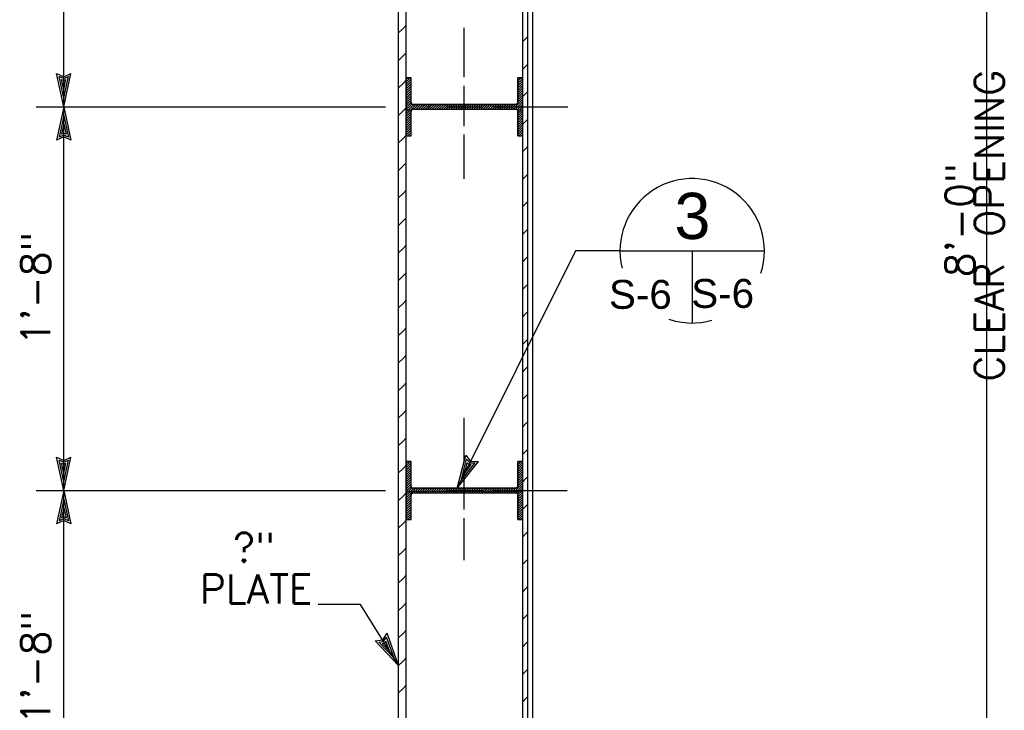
# Model space of a CAD drawing. Extents: x -27.8 to 14.2, y -21.6 to 8.4.
# Tile 14 of 30: x -5 to -0.7, y -4.2 to -1.2. Entities that reach past the tile are written whole.
import ezdxf
from ezdxf.enums import TextEntityAlignment as Align

# ---------------------------------------------------------------- set-up
doc = ezdxf.new("R2010")
doc.units = 0
doc.header["$MEASUREMENT"] = 0
doc.layers.add('01', color=7, linetype='CONTINUOUS')
doc.layers.add('02', color=7, linetype='CONTINUOUS')
doc.styles.add('ARIAL', font='Arial')
doc.styles.add('TXT_SHX', font='txt.shx')

msp = doc.modelspace()

# ---------------------------------------------------------------- linework, layer by layer
at = {"layer": '01', "color": 7, "linetype": 'CONTINUOUS'}
for p, q in [((-2.7788, -6.3546), (-2.7788, 2.0074)), ((-3.3258, -6.3006), (-3.3258, 1.9334)), ((-2.8218, -6.3006), (-2.8218, 1.9334)), ((-3.3588, -6.3546), (-3.3588, 1.8844)), ((-2.7998, -6.3546), (-2.7998, 1.8844)), ((-0.8138, -6.3546), (-0.8138, 1.7264)), ((-4.8078, -1.6086), (-4.8078, 0.0514)), ((-3.3588, -1.2886), (-3.3398, -1.2696)), ((-3.3398, -1.2696), (-3.3258, -1.2556)), ((-3.0758, -1.4806), (-3.0758, -1.2666)), ((-2.8218, -1.3266), (-2.8098, -1.3146)), ((-2.8098, -1.3146), (-2.7998, -1.3046)), ((-3.3588, -1.4076), (-3.3398, -1.3886)), ((-3.3398, -1.3886), (-3.3258, -1.3746)), ((-2.8218, -1.4456), (-2.8098, -1.4336)), ((-2.8098, -1.4336), (-2.7998, -1.4236)), ((-4.8078, -1.6086), (-4.8388, -1.4646)), ((-4.8388, -1.4646), (-4.8078, -1.4786)), ((-4.8078, -1.5716), (-4.8278, -1.4776)), ((-4.8278, -1.4776), (-4.8078, -1.4866)), ((-4.8078, -1.5356), (-4.8178, -1.4906)), ((-4.8178, -1.4906), (-4.8078, -1.4946)), ((-4.8078, -1.6086), (-4.7768, -1.4646)), ((-4.8078, -1.4786), (-4.7768, -1.4646)), ((-4.8078, -1.5716), (-4.7878, -1.4776)), ((-4.8078, -1.4866), (-4.7878, -1.4776)), ((-4.8078, -1.5356), (-4.7988, -1.4906)), ((-4.8078, -1.4946), (-4.7988, -1.4906)), ((-3.3258, -1.4836), (-3.3048, -1.4836)), ((-3.3258, -1.4906), (-3.3218, -1.4866)), ((-3.3218, -1.4866), (-3.3188, -1.4836)), ((-3.3218, -1.4966), (-3.3118, -1.4866)), ((-3.3118, -1.4866), (-3.3088, -1.4836)), ((-3.3118, -1.4966), (-3.3048, -1.4896)), ((-3.3048, -1.5886), (-3.3048, -1.4836)), ((-2.8428, -1.4836), (-2.8218, -1.4836)), ((-2.8428, -1.5886), (-2.8428, -1.4836)), ((-2.8428, -1.4876), (-2.8418, -1.4866)), ((-2.8418, -1.4866), (-2.8388, -1.4836)), ((-2.8418, -1.4966), (-2.8318, -1.4866)), ((-2.8318, -1.4866), (-2.8288, -1.4836)), ((-2.8318, -1.4966), (-2.8218, -1.4866)), ((-3.3588, -1.5266), (-3.3398, -1.5076)), ((-3.3398, -1.5076), (-3.3258, -1.4936)), ((-3.3258, -1.5006), (-3.3218, -1.4966)), ((-3.3258, -1.5106), (-3.3218, -1.5066)), ((-3.3258, -1.5206), (-3.3218, -1.5166)), ((-3.3258, -1.5306), (-3.3218, -1.5266)), ((-3.3218, -1.5066), (-3.3118, -1.4966)), ((-3.3218, -1.5166), (-3.3118, -1.5066)), ((-3.3218, -1.5266), (-3.3118, -1.5166)), ((-3.3218, -1.5366), (-3.3118, -1.5266)), ((-3.3118, -1.5066), (-3.3048, -1.4996)), ((-3.3118, -1.5166), (-3.3048, -1.5096)), ((-3.3118, -1.5266), (-3.3048, -1.5196)), ((-3.3118, -1.5366), (-3.3048, -1.5296)), ((-3.0758, -1.6916), (-3.0758, -1.5176)), ((-2.8428, -1.4976), (-2.8418, -1.4966)), ((-2.8428, -1.5076), (-2.8418, -1.5066)), ((-2.8428, -1.5176), (-2.8418, -1.5166)), ((-2.8428, -1.5276), (-2.8418, -1.5266)), ((-2.8418, -1.5066), (-2.8318, -1.4966)), ((-2.8418, -1.5166), (-2.8318, -1.5066)), ((-2.8418, -1.5266), (-2.8318, -1.5166)), ((-2.8418, -1.5366), (-2.8318, -1.5266)), ((-2.8318, -1.5066), (-2.8218, -1.4966)), ((-2.8318, -1.5166), (-2.8218, -1.5066)), ((-2.8318, -1.5266), (-2.8218, -1.5166)), ((-2.8318, -1.5366), (-2.8218, -1.5266)), ((-3.3258, -1.5406), (-3.3218, -1.5366)), ((-3.3258, -1.5506), (-3.3218, -1.5466)), ((-3.3258, -1.5606), (-3.3218, -1.5566)), ((-3.3258, -1.5706), (-3.3218, -1.5666)), ((-3.3218, -1.5466), (-3.3118, -1.5366)), ((-3.3218, -1.5566), (-3.3118, -1.5466)), ((-3.3218, -1.5666), (-3.3118, -1.5566)), ((-3.3218, -1.5766), (-3.3118, -1.5666)), ((-3.3118, -1.5466), (-3.3048, -1.5396)), ((-3.3118, -1.5566), (-3.3048, -1.5496)), ((-3.3118, -1.5666), (-3.3048, -1.5596)), ((-3.3118, -1.5766), (-3.3048, -1.5696)), ((-2.8428, -1.5376), (-2.8418, -1.5366)), ((-2.8428, -1.5476), (-2.8418, -1.5466)), ((-2.8428, -1.5576), (-2.8418, -1.5566)), ((-2.8428, -1.5676), (-2.8418, -1.5666)), ((-2.8418, -1.5466), (-2.8318, -1.5366)), ((-2.8418, -1.5566), (-2.8318, -1.5466)), ((-2.8418, -1.5666), (-2.8318, -1.5566)), ((-2.8418, -1.5766), (-2.8318, -1.5666)), ((-2.8318, -1.5466), (-2.8218, -1.5366)), ((-2.8318, -1.5566), (-2.8218, -1.5466)), ((-2.8318, -1.5666), (-2.8218, -1.5566)), ((-2.8318, -1.5766), (-2.8218, -1.5666)), ((-2.8218, -1.5646), (-2.8098, -1.5526)), ((-2.8098, -1.5526), (-2.7998, -1.5426)), ((-4.9268, -1.6086), (-3.4158, -1.6086)), ((-4.8078, -1.6086), (-4.8388, -1.7526)), ((-4.8078, -3.2686), (-4.8078, -1.6086)), ((-4.8078, -1.6086), (-4.7768, -1.7526)), ((-3.3398, -1.6266), (-3.3258, -1.6126)), ((-3.3258, -1.5806), (-3.3218, -1.5766)), ((-3.3258, -1.5906), (-3.3218, -1.5866)), ((-3.3258, -1.6006), (-3.3218, -1.5966)), ((-3.3258, -1.6096), (-3.3218, -1.6066)), ((-3.3258, -1.6206), (-3.3218, -1.6166)), ((-3.3218, -1.5866), (-3.3118, -1.5766)), ((-3.3218, -1.5966), (-3.3118, -1.5866)), ((-3.3218, -1.6066), (-3.3118, -1.5966)), ((-3.3218, -1.6166), (-3.3118, -1.6066)), ((-3.3218, -1.6266), (-3.3118, -1.6166)), ((-3.3118, -1.5866), (-3.3048, -1.5796)), ((-3.3118, -1.5966), (-3.3038, -1.5896)), ((-3.3118, -1.6066), (-3.3018, -1.5966)), ((-3.3118, -1.6166), (-3.3018, -1.6066)), ((-3.3118, -1.6266), (-3.3018, -1.6166)), ((-3.3018, -1.5966), (-3.3008, -1.5966)), ((-3.3018, -1.6066), (-3.2938, -1.5986)), ((-3.3018, -1.6166), (-3.2918, -1.6066)), ((-3.2948, -1.5986), (-2.8528, -1.5986)), ((-3.2948, -1.6186), (-2.8528, -1.6186)), ((-3.2938, -1.6186), (-3.2918, -1.6166)), ((-3.2918, -1.6066), (-3.2838, -1.5986)), ((-3.2918, -1.6166), (-3.2818, -1.6066)), ((-3.2838, -1.6186), (-3.2818, -1.6166)), ((-3.2818, -1.6066), (-3.2738, -1.5986)), ((-3.2818, -1.6166), (-3.2718, -1.6066)), ((-3.2738, -1.6186), (-3.2718, -1.6166)), ((-3.2718, -1.6066), (-3.2638, -1.5986)), ((-3.2718, -1.6166), (-3.2618, -1.6066)), ((-3.2638, -1.6186), (-3.2618, -1.6166)), ((-3.2618, -1.6066), (-3.2538, -1.5986)), ((-3.2618, -1.6166), (-3.2518, -1.6066)), ((-3.2538, -1.6186), (-3.2518, -1.6166)), ((-3.2518, -1.6066), (-3.2438, -1.5986)), ((-3.2518, -1.6166), (-3.2418, -1.6066)), ((-3.2438, -1.6186), (-3.2418, -1.6166)), ((-3.2418, -1.6066), (-3.2338, -1.5986)), ((-3.2418, -1.6166), (-3.2318, -1.6066)), ((-3.2338, -1.6186), (-3.2318, -1.6166)), ((-3.2318, -1.6066), (-3.2238, -1.5986)), ((-3.2318, -1.6166), (-3.2218, -1.6066)), ((-3.2238, -1.6186), (-3.2218, -1.6166)), ((-3.2218, -1.6066), (-3.2138, -1.5986)), ((-3.2218, -1.6166), (-3.2118, -1.6066)), ((-3.2138, -1.6186), (-3.2118, -1.6166)), ((-3.2118, -1.6066), (-3.2038, -1.5986)), ((-3.2118, -1.6166), (-3.2018, -1.6066)), ((-3.2038, -1.6186), (-3.2018, -1.6166)), ((-3.2018, -1.6066), (-3.1938, -1.5986)), ((-3.2018, -1.6166), (-3.1918, -1.6066)), ((-3.1938, -1.6186), (-3.1918, -1.6166)), ((-3.1918, -1.6066), (-3.1838, -1.5986)), ((-3.1918, -1.6166), (-3.1818, -1.6066)), ((-3.1838, -1.6186), (-3.1818, -1.6166)), ((-3.1818, -1.6066), (-3.1738, -1.5986)), ((-3.1818, -1.6166), (-3.1718, -1.6066)), ((-3.1738, -1.6186), (-3.1718, -1.6166)), ((-3.1718, -1.6066), (-3.1638, -1.5986)), ((-3.1718, -1.6166), (-3.1618, -1.6066)), ((-3.1638, -1.6186), (-3.1618, -1.6166)), ((-3.1618, -1.6066), (-3.1538, -1.5986)), ((-3.1618, -1.6166), (-3.1518, -1.6066)), ((-3.1558, -1.6086), (-2.9958, -1.6086)), ((-3.1538, -1.6186), (-3.1518, -1.6166)), ((-3.1518, -1.6066), (-3.1438, -1.5986)), ((-3.1518, -1.6166), (-3.1418, -1.6066)), ((-3.1438, -1.6186), (-3.1418, -1.6166)), ((-3.1418, -1.6066), (-3.1338, -1.5986)), ((-3.1418, -1.6166), (-3.1318, -1.6066)), ((-3.1338, -1.6186), (-3.1318, -1.6166)), ((-3.1318, -1.6066), (-3.1238, -1.5986)), ((-3.1318, -1.6166), (-3.1218, -1.6066)), ((-3.1238, -1.6186), (-3.1218, -1.6166)), ((-3.1218, -1.6066), (-3.1138, -1.5986)), ((-3.1218, -1.6166), (-3.1118, -1.6066)), ((-3.1138, -1.6186), (-3.1118, -1.6166)), ((-3.1118, -1.6066), (-3.1038, -1.5986)), ((-3.1118, -1.6166), (-3.1018, -1.6066)), ((-3.1038, -1.6186), (-3.1018, -1.6166)), ((-3.1018, -1.6066), (-3.0938, -1.5986)), ((-3.1018, -1.6166), (-3.0918, -1.6066)), ((-3.0938, -1.6186), (-3.0918, -1.6166)), ((-3.0918, -1.6066), (-3.0838, -1.5986)), ((-3.0918, -1.6166), (-3.0818, -1.6066)), ((-3.0838, -1.6186), (-3.0818, -1.6166)), ((-3.0818, -1.6066), (-3.0738, -1.5986)), ((-3.0818, -1.6166), (-3.0718, -1.6066)), ((-3.0738, -1.6186), (-3.0718, -1.6166)), ((-3.0718, -1.6066), (-3.0638, -1.5986)), ((-3.0718, -1.6166), (-3.0618, -1.6066)), ((-3.0638, -1.6186), (-3.0618, -1.6166)), ((-3.0618, -1.6066), (-3.0538, -1.5986)), ((-3.0618, -1.6166), (-3.0518, -1.6066)), ((-3.0538, -1.6186), (-3.0518, -1.6166)), ((-3.0518, -1.6066), (-3.0438, -1.5986)), ((-3.0518, -1.6166), (-3.0418, -1.6066)), ((-3.0438, -1.6186), (-3.0418, -1.6166)), ((-3.0418, -1.6066), (-3.0338, -1.5986)), ((-3.0418, -1.6166), (-3.0318, -1.6066)), ((-3.0338, -1.6186), (-3.0318, -1.6166)), ((-3.0318, -1.6066), (-3.0238, -1.5986)), ((-3.0318, -1.6166), (-3.0218, -1.6066)), ((-3.0238, -1.6186), (-3.0218, -1.6166)), ((-3.0218, -1.6066), (-3.0138, -1.5986)), ((-3.0218, -1.6166), (-3.0118, -1.6066)), ((-3.0138, -1.6186), (-3.0118, -1.6166)), ((-3.0118, -1.6066), (-3.0038, -1.5986)), ((-3.0118, -1.6166), (-3.0018, -1.6066)), ((-3.0038, -1.6186), (-3.0018, -1.6166)), ((-3.0018, -1.6066), (-2.9938, -1.5986)), ((-3.0018, -1.6166), (-2.9918, -1.6066)), ((-2.9938, -1.6186), (-2.9918, -1.6166)), ((-2.9918, -1.6066), (-2.9838, -1.5986)), ((-2.9918, -1.6166), (-2.9818, -1.6066)), ((-2.9838, -1.6186), (-2.9818, -1.6166)), ((-2.9818, -1.6066), (-2.9738, -1.5986)), ((-2.9818, -1.6166), (-2.9718, -1.6066)), ((-2.9738, -1.6186), (-2.9718, -1.6166)), ((-2.9718, -1.6066), (-2.9638, -1.5986)), ((-2.9718, -1.6166), (-2.9618, -1.6066)), ((-2.9638, -1.6186), (-2.9618, -1.6166)), ((-2.9618, -1.6066), (-2.9538, -1.5986)), ((-2.9618, -1.6166), (-2.9518, -1.6066)), ((-2.9538, -1.6186), (-2.9518, -1.6166)), ((-2.9518, -1.6066), (-2.9438, -1.5986)), ((-2.9518, -1.6166), (-2.9418, -1.6066)), ((-2.9488, -1.6086), (-2.6268, -1.6086)), ((-2.9438, -1.6186), (-2.9418, -1.6166)), ((-2.9418, -1.6066), (-2.9338, -1.5986)), ((-2.9418, -1.6166), (-2.9318, -1.6066)), ((-2.9338, -1.6186), (-2.9318, -1.6166)), ((-2.9318, -1.6066), (-2.9238, -1.5986)), ((-2.9318, -1.6166), (-2.9218, -1.6066)), ((-2.9238, -1.6186), (-2.9218, -1.6166)), ((-2.9218, -1.6066), (-2.9138, -1.5986)), ((-2.9218, -1.6166), (-2.9118, -1.6066)), ((-2.9138, -1.6186), (-2.9118, -1.6166)), ((-2.9118, -1.6066), (-2.9038, -1.5986)), ((-2.9118, -1.6166), (-2.9018, -1.6066)), ((-2.9038, -1.6186), (-2.9018, -1.6166)), ((-2.9018, -1.6066), (-2.8938, -1.5986)), ((-2.9018, -1.6166), (-2.8918, -1.6066)), ((-2.8938, -1.6186), (-2.8918, -1.6166)), ((-2.8918, -1.6066), (-2.8838, -1.5986)), ((-2.8918, -1.6166), (-2.8818, -1.6066)), ((-2.8838, -1.6186), (-2.8818, -1.6166)), ((-2.8818, -1.6066), (-2.8738, -1.5986)), ((-2.8818, -1.6166), (-2.8718, -1.6066)), ((-2.8738, -1.6186), (-2.8718, -1.6166)), ((-2.8718, -1.6066), (-2.8638, -1.5986)), ((-2.8718, -1.6166), (-2.8618, -1.6066)), ((-2.8638, -1.6186), (-2.8618, -1.6166)), ((-2.8618, -1.6066), (-2.8538, -1.5986)), ((-2.8618, -1.6166), (-2.8518, -1.6066)), ((-2.8538, -1.6186), (-2.8518, -1.6166)), ((-2.8518, -1.6066), (-2.8418, -1.5966)), ((-2.8518, -1.6166), (-2.8418, -1.6066)), ((-2.8468, -1.6206), (-2.8418, -1.6166)), ((-2.8428, -1.5776), (-2.8418, -1.5766)), ((-2.8428, -1.5876), (-2.8418, -1.5866)), ((-2.8418, -1.5866), (-2.8318, -1.5766)), ((-2.8418, -1.5966), (-2.8318, -1.5866)), ((-2.8418, -1.6066), (-2.8318, -1.5966)), ((-2.8418, -1.6166), (-2.8318, -1.6066)), ((-2.8418, -1.6266), (-2.8318, -1.6166)), ((-2.8318, -1.5866), (-2.8218, -1.5766)), ((-2.8318, -1.5966), (-2.8218, -1.5866)), ((-2.8318, -1.6066), (-2.8218, -1.5966)), ((-2.8318, -1.6166), (-2.8218, -1.6066)), ((-2.8318, -1.6266), (-2.8218, -1.6166)), ((-4.8078, -1.6456), (-4.8278, -1.7396)), ((-4.8078, -1.6456), (-4.7878, -1.7396)), ((-3.3588, -1.6456), (-3.3398, -1.6266)), ((-3.3258, -1.6306), (-3.3218, -1.6266)), ((-3.3258, -1.6406), (-3.3218, -1.6366)), ((-3.3258, -1.6506), (-3.3218, -1.6466)), ((-3.3258, -1.6606), (-3.3218, -1.6566)), ((-3.3218, -1.6366), (-3.3118, -1.6266)), ((-3.3218, -1.6466), (-3.3118, -1.6366)), ((-3.3218, -1.6566), (-3.3118, -1.6466)), ((-3.3218, -1.6666), (-3.3118, -1.6566)), ((-3.3118, -1.6366), (-3.3048, -1.6296)), ((-3.3118, -1.6466), (-3.3048, -1.6396)), ((-3.3118, -1.6566), (-3.3048, -1.6496)), ((-3.3118, -1.6666), (-3.3048, -1.6596)), ((-3.3048, -1.7336), (-3.3048, -1.6286)), ((-2.8438, -1.6276), (-2.8418, -1.6266)), ((-2.8428, -1.7336), (-2.8428, -1.6286)), ((-2.8428, -1.6376), (-2.8418, -1.6366)), ((-2.8428, -1.6476), (-2.8418, -1.6466)), ((-2.8428, -1.6576), (-2.8418, -1.6566)), ((-2.8418, -1.6366), (-2.8318, -1.6266)), ((-2.8418, -1.6466), (-2.8318, -1.6366)), ((-2.8418, -1.6566), (-2.8318, -1.6466)), ((-2.8418, -1.6666), (-2.8318, -1.6566)), ((-2.8318, -1.6366), (-2.8218, -1.6266)), ((-2.8318, -1.6466), (-2.8218, -1.6366)), ((-2.8318, -1.6566), (-2.8218, -1.6466)), ((-2.8318, -1.6666), (-2.8218, -1.6566)), ((-4.8078, -1.6816), (-4.8168, -1.7266)), ((-4.8078, -1.6816), (-4.7978, -1.7266)), ((-3.3258, -1.6706), (-3.3218, -1.6666)), ((-3.3258, -1.6806), (-3.3218, -1.6766)), ((-3.3258, -1.6906), (-3.3218, -1.6866)), ((-3.3258, -1.7006), (-3.3218, -1.6966)), ((-3.3218, -1.6766), (-3.3118, -1.6666)), ((-3.3218, -1.6866), (-3.3118, -1.6766)), ((-3.3218, -1.6966), (-3.3118, -1.6866)), ((-3.3218, -1.7066), (-3.3118, -1.6966)), ((-3.3118, -1.6766), (-3.3048, -1.6696)), ((-3.3118, -1.6866), (-3.3048, -1.6796)), ((-3.3118, -1.6966), (-3.3048, -1.6896)), ((-3.3118, -1.7066), (-3.3048, -1.6996)), ((-2.8428, -1.6676), (-2.8418, -1.6666)), ((-2.8428, -1.6776), (-2.8418, -1.6766)), ((-2.8428, -1.6876), (-2.8418, -1.6866)), ((-2.8428, -1.6976), (-2.8418, -1.6966)), ((-2.8418, -1.6766), (-2.8318, -1.6666)), ((-2.8418, -1.6866), (-2.8318, -1.6766)), ((-2.8418, -1.6966), (-2.8318, -1.6866)), ((-2.8418, -1.7066), (-2.8318, -1.6966)), ((-2.8318, -1.6766), (-2.8218, -1.6666)), ((-2.8318, -1.6866), (-2.8218, -1.6766)), ((-2.8318, -1.6966), (-2.8218, -1.6866)), ((-2.8318, -1.7066), (-2.8218, -1.6966)), ((-2.8218, -1.6836), (-2.8098, -1.6716)), ((-2.8098, -1.6716), (-2.7998, -1.6616)), ((-4.8078, -1.7386), (-4.8388, -1.7526)), ((-4.8078, -1.7306), (-4.8278, -1.7396)), ((-4.8078, -1.7226), (-4.8168, -1.7266)), ((-4.7978, -1.7266), (-4.8078, -1.7226)), ((-4.7878, -1.7396), (-4.8078, -1.7306)), ((-4.7768, -1.7526), (-4.8078, -1.7386)), ((-3.3588, -1.7646), (-3.3398, -1.7456)), ((-3.3398, -1.7456), (-3.3258, -1.7316)), ((-3.3258, -1.7106), (-3.3218, -1.7066)), ((-3.3258, -1.7206), (-3.3218, -1.7166)), ((-3.3258, -1.7306), (-3.3218, -1.7266)), ((-3.3258, -1.7336), (-3.3048, -1.7336)), ((-3.3218, -1.7166), (-3.3118, -1.7066)), ((-3.3218, -1.7266), (-3.3118, -1.7166)), ((-3.3188, -1.7336), (-3.3118, -1.7266)), ((-3.3118, -1.7166), (-3.3048, -1.7096)), ((-3.3118, -1.7266), (-3.3048, -1.7196)), ((-3.3088, -1.7336), (-3.3048, -1.7296)), ((-3.0758, -1.9196), (-3.0758, -1.7286)), ((-2.8428, -1.7076), (-2.8418, -1.7066)), ((-2.8428, -1.7176), (-2.8418, -1.7166)), ((-2.8428, -1.7276), (-2.8418, -1.7266)), ((-2.8428, -1.7336), (-2.8218, -1.7336)), ((-2.8418, -1.7166), (-2.8318, -1.7066)), ((-2.8418, -1.7266), (-2.8318, -1.7166)), ((-2.8388, -1.7336), (-2.8318, -1.7266)), ((-2.8318, -1.7166), (-2.8218, -1.7066)), ((-2.8318, -1.7266), (-2.8218, -1.7166)), ((-2.8288, -1.7336), (-2.8218, -1.7266)), ((-2.8098, -1.7906), (-2.7998, -1.7806)), ((-2.8218, -1.8026), (-2.8098, -1.7906)), ((-3.3588, -1.8836), (-3.3398, -1.8646)), ((-3.3398, -1.8646), (-3.3258, -1.8506)), ((-2.8218, -1.9216), (-2.8098, -1.9096)), ((-2.8098, -1.9096), (-2.7998, -1.8996)), ((-3.3588, -2.0026), (-3.3398, -1.9836)), ((-3.3398, -1.9836), (-3.3258, -1.9696)), ((-2.8218, -2.0406), (-2.8098, -2.0286)), ((-2.8098, -2.0286), (-2.7998, -2.0186)), ((-3.3588, -2.1216), (-3.3398, -2.1026)), ((-3.3398, -2.1026), (-3.3258, -2.0886)), ((-2.8218, -2.1596), (-2.8098, -2.1476)), ((-2.8098, -2.1476), (-2.7998, -2.1376)), ((-3.3398, -2.2216), (-3.3258, -2.2076)), ((-3.3588, -2.2406), (-3.3398, -2.2216)), ((-2.5938, -2.2316), (-3.1058, -3.2586)), ((-2.8098, -2.2666), (-2.7998, -2.2566)), ((-2.4008, -2.2316), (-2.5938, -2.2316)), ((-2.8218, -2.2786), (-2.8098, -2.2666)), ((-3.3588, -2.3596), (-3.3398, -2.3406)), ((-3.3398, -2.3406), (-3.3258, -2.3266)), ((-2.8098, -2.3856), (-2.7998, -2.3756)), ((-2.8218, -2.3976), (-2.8098, -2.3856)), ((-3.3588, -2.4786), (-3.3398, -2.4596)), ((-3.3398, -2.4596), (-3.3258, -2.4456)), ((-2.8218, -2.5166), (-2.8098, -2.5046)), ((-2.8098, -2.5046), (-2.7998, -2.4946)), ((-3.3588, -2.5976), (-3.3398, -2.5786)), ((-3.3398, -2.5786), (-3.3258, -2.5646)), ((-2.8218, -2.6356), (-2.8098, -2.6236)), ((-2.8098, -2.6236), (-2.7998, -2.6136)), ((-3.3398, -2.6976), (-3.3258, -2.6836)), ((-3.3588, -2.7166), (-3.3398, -2.6976)), ((-2.8218, -2.7546), (-2.8098, -2.7426)), ((-2.8098, -2.7426), (-2.7998, -2.7326)), ((-3.3398, -2.8166), (-3.3258, -2.8026)), ((-3.3588, -2.8356), (-3.3398, -2.8166)), ((-2.8098, -2.8616), (-2.7998, -2.8516)), ((-2.8218, -2.8736), (-2.8098, -2.8616)), ((-3.3588, -2.9546), (-3.3398, -2.9356)), ((-3.3398, -2.9356), (-3.3258, -2.9216)), ((-3.0758, -3.1406), (-3.0758, -2.9536)), ((-2.8218, -2.9926), (-2.8098, -2.9806)), ((-2.8098, -2.9806), (-2.7998, -2.9706)), ((-3.3588, -3.0736), (-3.3398, -3.0546)), ((-3.3398, -3.0546), (-3.3258, -3.0406)), ((-2.8218, -3.1116), (-2.8098, -3.0996)), ((-2.8098, -3.0996), (-2.7998, -3.0896)), ((-4.8078, -3.2686), (-4.8388, -3.1246)), ((-4.8388, -3.1246), (-4.8078, -3.1386)), ((-4.8078, -3.2316), (-4.8278, -3.1376)), ((-4.8278, -3.1376), (-4.8078, -3.1466)), ((-4.8078, -3.1956), (-4.8178, -3.1506)), ((-4.8178, -3.1506), (-4.8078, -3.1546)), ((-4.8078, -3.2686), (-4.7768, -3.1246)), ((-4.8078, -3.1386), (-4.7768, -3.1246)), ((-4.8078, -3.2316), (-4.7878, -3.1376)), ((-4.8078, -3.1466), (-4.7878, -3.1376)), ((-4.8078, -3.1956), (-4.7988, -3.1506)), ((-4.8078, -3.1546), (-4.7988, -3.1506)), ((-3.3258, -3.1436), (-3.3048, -3.1436)), ((-3.3258, -3.1506), (-3.3218, -3.1466)), ((-3.3218, -3.1466), (-3.3188, -3.1436)), ((-3.3218, -3.1566), (-3.3118, -3.1466)), ((-3.3118, -3.1466), (-3.3088, -3.1436)), ((-3.3118, -3.1566), (-3.3048, -3.1496)), ((-3.3048, -3.2486), (-3.3048, -3.1436)), ((-3.1058, -3.2586), (-3.0688, -3.1156)), ((-3.1058, -3.2586), (-3.0138, -3.1436)), ((-3.0888, -3.2256), (-3.0648, -3.1326)), ((-3.0888, -3.2256), (-3.0298, -3.1506)), ((-3.0728, -3.1936), (-3.0618, -3.1486)), ((-3.0688, -3.1156), (-3.0478, -3.1426)), ((-3.0648, -3.1326), (-3.0508, -3.1496)), ((-3.0618, -3.1486), (-3.0548, -3.1566)), ((-3.0508, -3.1496), (-3.0298, -3.1506)), ((-3.0478, -3.1426), (-3.0138, -3.1436)), ((-2.8428, -3.1436), (-2.8218, -3.1436)), ((-2.8428, -3.2486), (-2.8428, -3.1436)), ((-2.8428, -3.1476), (-2.8418, -3.1466)), ((-2.8418, -3.1466), (-2.8388, -3.1436)), ((-2.8418, -3.1566), (-2.8318, -3.1466)), ((-2.8318, -3.1466), (-2.8288, -3.1436)), ((-2.8318, -3.1566), (-2.8218, -3.1466)), ((-3.3588, -3.1926), (-3.3398, -3.1736)), ((-3.3398, -3.1736), (-3.3258, -3.1596)), ((-3.3258, -3.1606), (-3.3218, -3.1566)), ((-3.3258, -3.1706), (-3.3218, -3.1666)), ((-3.3258, -3.1806), (-3.3218, -3.1766)), ((-3.3258, -3.1906), (-3.3218, -3.1866)), ((-3.3218, -3.1666), (-3.3118, -3.1566)), ((-3.3218, -3.1766), (-3.3118, -3.1666)), ((-3.3218, -3.1866), (-3.3118, -3.1766)), ((-3.3218, -3.1966), (-3.3118, -3.1866)), ((-3.3118, -3.1666), (-3.3048, -3.1596)), ((-3.3118, -3.1766), (-3.3048, -3.1696)), ((-3.3118, -3.1866), (-3.3048, -3.1796)), ((-3.3118, -3.1966), (-3.3048, -3.1896)), ((-3.0758, -3.3516), (-3.0758, -3.1776)), ((-3.0728, -3.1936), (-3.0448, -3.1566)), ((-3.0548, -3.1566), (-3.0448, -3.1566)), ((-2.8428, -3.1576), (-2.8418, -3.1566)), ((-2.8428, -3.1676), (-2.8418, -3.1666)), ((-2.8428, -3.1776), (-2.8418, -3.1766)), ((-2.8428, -3.1876), (-2.8418, -3.1866)), ((-2.8418, -3.1666), (-2.8318, -3.1566)), ((-2.8418, -3.1766), (-2.8318, -3.1666)), ((-2.8418, -3.1866), (-2.8318, -3.1766)), ((-2.8418, -3.1966), (-2.8318, -3.1866)), ((-2.8318, -3.1666), (-2.8218, -3.1566)), ((-2.8318, -3.1766), (-2.8218, -3.1666)), ((-2.8318, -3.1866), (-2.8218, -3.1766)), ((-2.8318, -3.1966), (-2.8218, -3.1866)), ((-3.3258, -3.2006), (-3.3218, -3.1966)), ((-3.3258, -3.2106), (-3.3218, -3.2066)), ((-3.3258, -3.2206), (-3.3218, -3.2166)), ((-3.3258, -3.2306), (-3.3218, -3.2266)), ((-3.3258, -3.2406), (-3.3218, -3.2366)), ((-3.3218, -3.2066), (-3.3118, -3.1966)), ((-3.3218, -3.2166), (-3.3118, -3.2066)), ((-3.3218, -3.2266), (-3.3118, -3.2166)), ((-3.3218, -3.2366), (-3.3118, -3.2266)), ((-3.3218, -3.2466), (-3.3118, -3.2366)), ((-3.3118, -3.2066), (-3.3048, -3.1996)), ((-3.3118, -3.2166), (-3.3048, -3.2096)), ((-3.3118, -3.2266), (-3.3048, -3.2196)), ((-3.3118, -3.2366), (-3.3048, -3.2296)), ((-2.8428, -3.1976), (-2.8418, -3.1966)), ((-2.8428, -3.2076), (-2.8418, -3.2066)), ((-2.8428, -3.2176), (-2.8418, -3.2166)), ((-2.8428, -3.2276), (-2.8418, -3.2266)), ((-2.8428, -3.2376), (-2.8418, -3.2366)), ((-2.8418, -3.2066), (-2.8318, -3.1966)), ((-2.8418, -3.2166), (-2.8318, -3.2066)), ((-2.8418, -3.2266), (-2.8318, -3.2166)), ((-2.8418, -3.2366), (-2.8318, -3.2266)), ((-2.8418, -3.2466), (-2.8318, -3.2366)), ((-2.8318, -3.2066), (-2.8218, -3.1966)), ((-2.8318, -3.2166), (-2.8218, -3.2066)), ((-2.8318, -3.2266), (-2.8218, -3.2166)), ((-2.8318, -3.2366), (-2.8218, -3.2266)), ((-2.8318, -3.2466), (-2.8218, -3.2366)), ((-2.8218, -3.2306), (-2.8098, -3.2186)), ((-2.8098, -3.2186), (-2.7998, -3.2086)), ((-4.9268, -3.2686), (-3.4158, -3.2686)), ((-4.8078, -3.2686), (-4.8388, -3.4126)), ((-4.8078, -4.9286), (-4.8078, -3.2686)), ((-4.8078, -3.2686), (-4.7768, -3.4126)), ((-3.3398, -3.2926), (-3.3258, -3.2786)), ((-3.3258, -3.2506), (-3.3218, -3.2466)), ((-3.3258, -3.2606), (-3.3218, -3.2566)), ((-3.3258, -3.2696), (-3.3218, -3.2666)), ((-3.3258, -3.2806), (-3.3218, -3.2766)), ((-3.3218, -3.2566), (-3.3118, -3.2466)), ((-3.3218, -3.2666), (-3.3118, -3.2566)), ((-3.3218, -3.2766), (-3.3118, -3.2666)), ((-3.3218, -3.2866), (-3.3118, -3.2766)), ((-3.3118, -3.2466), (-3.3048, -3.2396)), ((-3.3118, -3.2566), (-3.3038, -3.2496)), ((-3.3118, -3.2666), (-3.3018, -3.2566)), ((-3.3118, -3.2766), (-3.3018, -3.2666)), ((-3.3118, -3.2866), (-3.3018, -3.2766)), ((-3.3018, -3.2566), (-3.3008, -3.2566)), ((-3.3018, -3.2666), (-3.2938, -3.2586)), ((-3.3018, -3.2766), (-3.2918, -3.2666)), ((-3.2948, -3.2586), (-2.8528, -3.2586)), ((-3.2948, -3.2786), (-2.8528, -3.2786)), ((-3.2938, -3.2786), (-3.2918, -3.2766)), ((-3.2918, -3.2666), (-3.2838, -3.2586)), ((-3.2918, -3.2766), (-3.2818, -3.2666)), ((-3.2838, -3.2786), (-3.2818, -3.2766)), ((-3.2818, -3.2666), (-3.2738, -3.2586)), ((-3.2818, -3.2766), (-3.2718, -3.2666)), ((-3.2738, -3.2786), (-3.2718, -3.2766)), ((-3.2718, -3.2666), (-3.2638, -3.2586)), ((-3.2718, -3.2766), (-3.2618, -3.2666)), ((-3.2638, -3.2786), (-3.2618, -3.2766)), ((-3.2618, -3.2666), (-3.2538, -3.2586)), ((-3.2618, -3.2766), (-3.2518, -3.2666)), ((-3.2538, -3.2786), (-3.2518, -3.2766)), ((-3.2518, -3.2666), (-3.2438, -3.2586)), ((-3.2518, -3.2766), (-3.2418, -3.2666)), ((-3.2438, -3.2786), (-3.2418, -3.2766)), ((-3.2418, -3.2666), (-3.2338, -3.2586)), ((-3.2418, -3.2766), (-3.2318, -3.2666)), ((-3.2338, -3.2786), (-3.2318, -3.2766)), ((-3.2318, -3.2666), (-3.2238, -3.2586)), ((-3.2318, -3.2766), (-3.2218, -3.2666)), ((-3.2238, -3.2786), (-3.2218, -3.2766)), ((-3.2218, -3.2666), (-3.2138, -3.2586)), ((-3.2218, -3.2766), (-3.2118, -3.2666)), ((-3.2138, -3.2786), (-3.2118, -3.2766)), ((-3.2118, -3.2666), (-3.2038, -3.2586)), ((-3.2118, -3.2766), (-3.2018, -3.2666)), ((-3.2038, -3.2786), (-3.2018, -3.2766)), ((-3.2018, -3.2666), (-3.1938, -3.2586)), ((-3.2018, -3.2766), (-3.1918, -3.2666)), ((-3.1938, -3.2786), (-3.1918, -3.2766)), ((-3.1918, -3.2666), (-3.1838, -3.2586)), ((-3.1918, -3.2766), (-3.1818, -3.2666)), ((-3.1838, -3.2786), (-3.1818, -3.2766)), ((-3.1818, -3.2666), (-3.1738, -3.2586)), ((-3.1818, -3.2766), (-3.1718, -3.2666)), ((-3.1738, -3.2786), (-3.1718, -3.2766)), ((-3.1718, -3.2666), (-3.1638, -3.2586)), ((-3.1718, -3.2766), (-3.1618, -3.2666)), ((-3.1638, -3.2786), (-3.1618, -3.2766)), ((-3.1618, -3.2666), (-3.1538, -3.2586)), ((-3.1618, -3.2766), (-3.1518, -3.2666)), ((-3.1558, -3.2686), (-2.9958, -3.2686)), ((-3.1538, -3.2786), (-3.1518, -3.2766)), ((-3.1518, -3.2666), (-3.1438, -3.2586)), ((-3.1518, -3.2766), (-3.1418, -3.2666)), ((-3.1438, -3.2786), (-3.1418, -3.2766)), ((-3.1418, -3.2666), (-3.1338, -3.2586)), ((-3.1418, -3.2766), (-3.1318, -3.2666)), ((-3.1338, -3.2786), (-3.1318, -3.2766)), ((-3.1318, -3.2666), (-3.1238, -3.2586)), ((-3.1318, -3.2766), (-3.1218, -3.2666)), ((-3.1238, -3.2786), (-3.1218, -3.2766)), ((-3.1218, -3.2666), (-3.1138, -3.2586)), ((-3.1218, -3.2766), (-3.1118, -3.2666)), ((-3.1138, -3.2786), (-3.1118, -3.2766)), ((-3.1118, -3.2666), (-3.1038, -3.2586)), ((-3.1118, -3.2766), (-3.1018, -3.2666)), ((-3.1038, -3.2786), (-3.1018, -3.2766)), ((-3.1018, -3.2666), (-3.0938, -3.2586)), ((-3.1018, -3.2766), (-3.0918, -3.2666)), ((-3.0938, -3.2786), (-3.0918, -3.2766)), ((-3.0918, -3.2666), (-3.0838, -3.2586)), ((-3.0918, -3.2766), (-3.0818, -3.2666)), ((-3.0838, -3.2786), (-3.0818, -3.2766)), ((-3.0818, -3.2666), (-3.0738, -3.2586)), ((-3.0818, -3.2766), (-3.0718, -3.2666)), ((-3.0738, -3.2786), (-3.0718, -3.2766)), ((-3.0718, -3.2666), (-3.0638, -3.2586)), ((-3.0718, -3.2766), (-3.0618, -3.2666)), ((-3.0638, -3.2786), (-3.0618, -3.2766)), ((-3.0618, -3.2666), (-3.0538, -3.2586)), ((-3.0618, -3.2766), (-3.0518, -3.2666)), ((-3.0538, -3.2786), (-3.0518, -3.2766)), ((-3.0518, -3.2666), (-3.0438, -3.2586)), ((-3.0518, -3.2766), (-3.0418, -3.2666)), ((-3.0438, -3.2786), (-3.0418, -3.2766)), ((-3.0418, -3.2666), (-3.0338, -3.2586)), ((-3.0418, -3.2766), (-3.0318, -3.2666)), ((-3.0338, -3.2786), (-3.0318, -3.2766)), ((-3.0318, -3.2666), (-3.0238, -3.2586)), ((-3.0318, -3.2766), (-3.0218, -3.2666)), ((-3.0238, -3.2786), (-3.0218, -3.2766)), ((-3.0218, -3.2666), (-3.0138, -3.2586)), ((-3.0218, -3.2766), (-3.0118, -3.2666)), ((-3.0138, -3.2786), (-3.0118, -3.2766)), ((-3.0118, -3.2666), (-3.0038, -3.2586)), ((-3.0118, -3.2766), (-3.0018, -3.2666)), ((-3.0038, -3.2786), (-3.0018, -3.2766)), ((-3.0018, -3.2666), (-2.9938, -3.2586)), ((-3.0018, -3.2766), (-2.9918, -3.2666)), ((-2.9938, -3.2786), (-2.9918, -3.2766)), ((-2.9918, -3.2666), (-2.9838, -3.2586)), ((-2.9918, -3.2766), (-2.9818, -3.2666)), ((-2.9838, -3.2786), (-2.9818, -3.2766)), ((-2.9818, -3.2666), (-2.9738, -3.2586)), ((-2.9818, -3.2766), (-2.9718, -3.2666)), ((-2.9738, -3.2786), (-2.9718, -3.2766)), ((-2.9718, -3.2666), (-2.9638, -3.2586)), ((-2.9718, -3.2766), (-2.9618, -3.2666)), ((-2.9638, -3.2786), (-2.9618, -3.2766)), ((-2.9618, -3.2666), (-2.9538, -3.2586)), ((-2.9618, -3.2766), (-2.9518, -3.2666)), ((-2.9538, -3.2786), (-2.9518, -3.2766)), ((-2.9518, -3.2666), (-2.9438, -3.2586)), ((-2.9518, -3.2766), (-2.9418, -3.2666)), ((-2.9488, -3.2686), (-2.6298, -3.2686)), ((-2.9438, -3.2786), (-2.9418, -3.2766)), ((-2.9418, -3.2666), (-2.9338, -3.2586)), ((-2.9418, -3.2766), (-2.9318, -3.2666)), ((-2.9338, -3.2786), (-2.9318, -3.2766)), ((-2.9318, -3.2666), (-2.9238, -3.2586)), ((-2.9318, -3.2766), (-2.9218, -3.2666)), ((-2.9238, -3.2786), (-2.9218, -3.2766)), ((-2.9218, -3.2666), (-2.9138, -3.2586)), ((-2.9218, -3.2766), (-2.9118, -3.2666)), ((-2.9138, -3.2786), (-2.9118, -3.2766)), ((-2.9118, -3.2666), (-2.9038, -3.2586)), ((-2.9118, -3.2766), (-2.9018, -3.2666)), ((-2.9038, -3.2786), (-2.9018, -3.2766)), ((-2.9018, -3.2666), (-2.8938, -3.2586)), ((-2.9018, -3.2766), (-2.8918, -3.2666)), ((-2.8938, -3.2786), (-2.8918, -3.2766)), ((-2.8918, -3.2666), (-2.8838, -3.2586)), ((-2.8918, -3.2766), (-2.8818, -3.2666)), ((-2.8838, -3.2786), (-2.8818, -3.2766)), ((-2.8818, -3.2666), (-2.8738, -3.2586)), ((-2.8818, -3.2766), (-2.8718, -3.2666)), ((-2.8738, -3.2786), (-2.8718, -3.2766)), ((-2.8718, -3.2666), (-2.8638, -3.2586)), ((-2.8718, -3.2766), (-2.8618, -3.2666)), ((-2.8638, -3.2786), (-2.8618, -3.2766)), ((-2.8618, -3.2666), (-2.8538, -3.2586)), ((-2.8618, -3.2766), (-2.8518, -3.2666)), ((-2.8538, -3.2786), (-2.8518, -3.2766)), ((-2.8518, -3.2666), (-2.8418, -3.2566)), ((-2.8518, -3.2766), (-2.8418, -3.2666)), ((-2.8468, -3.2806), (-2.8418, -3.2766)), ((-2.8428, -3.2476), (-2.8418, -3.2466)), ((-2.8418, -3.2566), (-2.8318, -3.2466)), ((-2.8418, -3.2666), (-2.8318, -3.2566)), ((-2.8418, -3.2766), (-2.8318, -3.2666)), ((-2.8418, -3.2866), (-2.8318, -3.2766)), ((-2.8318, -3.2566), (-2.8218, -3.2466)), ((-2.8318, -3.2666), (-2.8218, -3.2566)), ((-2.8318, -3.2766), (-2.8218, -3.2666)), ((-2.8318, -3.2866), (-2.8218, -3.2766)), ((-4.8078, -3.3056), (-4.8278, -3.3996)), ((-4.8078, -3.3056), (-4.7878, -3.3996)), ((-3.3588, -3.3116), (-3.3398, -3.2926)), ((-3.3258, -3.2906), (-3.3218, -3.2866)), ((-3.3258, -3.3006), (-3.3218, -3.2966)), ((-3.3258, -3.3106), (-3.3218, -3.3066)), ((-3.3258, -3.3206), (-3.3218, -3.3166)), ((-3.3218, -3.2966), (-3.3118, -3.2866)), ((-3.3218, -3.3066), (-3.3118, -3.2966)), ((-3.3218, -3.3166), (-3.3118, -3.3066)), ((-3.3218, -3.3266), (-3.3118, -3.3166)), ((-3.3118, -3.2966), (-3.3048, -3.2896)), ((-3.3118, -3.3066), (-3.3048, -3.2996)), ((-3.3118, -3.3166), (-3.3048, -3.3096)), ((-3.3118, -3.3266), (-3.3048, -3.3196)), ((-3.3048, -3.3936), (-3.3048, -3.2886)), ((-2.8438, -3.2876), (-2.8418, -3.2866)), ((-2.8428, -3.3936), (-2.8428, -3.2886)), ((-2.8428, -3.2976), (-2.8418, -3.2966)), ((-2.8428, -3.3076), (-2.8418, -3.3066)), ((-2.8428, -3.3176), (-2.8418, -3.3166)), ((-2.8418, -3.2966), (-2.8318, -3.2866)), ((-2.8418, -3.3066), (-2.8318, -3.2966)), ((-2.8418, -3.3166), (-2.8318, -3.3066)), ((-2.8418, -3.3266), (-2.8318, -3.3166)), ((-2.8318, -3.2966), (-2.8218, -3.2866)), ((-2.8318, -3.3066), (-2.8218, -3.2966)), ((-2.8318, -3.3166), (-2.8218, -3.3066)), ((-2.8318, -3.3266), (-2.8218, -3.3166)), ((-4.8078, -3.3416), (-4.8168, -3.3866)), ((-4.8078, -3.3416), (-4.7978, -3.3866)), ((-3.3258, -3.3306), (-3.3218, -3.3266)), ((-3.3258, -3.3406), (-3.3218, -3.3366)), ((-3.3258, -3.3506), (-3.3218, -3.3466)), ((-3.3258, -3.3606), (-3.3218, -3.3566)), ((-3.3218, -3.3366), (-3.3118, -3.3266)), ((-3.3218, -3.3466), (-3.3118, -3.3366)), ((-3.3218, -3.3566), (-3.3118, -3.3466)), ((-3.3218, -3.3666), (-3.3118, -3.3566)), ((-3.3118, -3.3366), (-3.3048, -3.3296)), ((-3.3118, -3.3466), (-3.3048, -3.3396)), ((-3.3118, -3.3566), (-3.3048, -3.3496)), ((-3.3118, -3.3666), (-3.3048, -3.3596)), ((-2.8428, -3.3276), (-2.8418, -3.3266)), ((-2.8428, -3.3376), (-2.8418, -3.3366)), ((-2.8428, -3.3476), (-2.8418, -3.3466)), ((-2.8428, -3.3576), (-2.8418, -3.3566)), ((-2.8418, -3.3366), (-2.8318, -3.3266)), ((-2.8418, -3.3466), (-2.8318, -3.3366)), ((-2.8418, -3.3566), (-2.8318, -3.3466)), ((-2.8418, -3.3666), (-2.8318, -3.3566)), ((-2.8318, -3.3366), (-2.8218, -3.3266)), ((-2.8318, -3.3466), (-2.8218, -3.3366)), ((-2.8318, -3.3566), (-2.8218, -3.3466)), ((-2.8318, -3.3666), (-2.8218, -3.3566)), ((-2.8218, -3.3496), (-2.8098, -3.3376)), ((-2.8098, -3.3376), (-2.7998, -3.3276)), ((-4.8078, -3.3986), (-4.8388, -3.4126)), ((-4.8078, -3.3906), (-4.8278, -3.3996)), ((-4.8078, -3.3826), (-4.8168, -3.3866)), ((-4.7978, -3.3866), (-4.8078, -3.3826)), ((-4.7878, -3.3996), (-4.8078, -3.3906)), ((-4.7768, -3.4126), (-4.8078, -3.3986)), ((-3.3398, -3.4116), (-3.3258, -3.3976)), ((-3.3258, -3.3706), (-3.3218, -3.3666)), ((-3.3258, -3.3806), (-3.3218, -3.3766)), ((-3.3258, -3.3906), (-3.3218, -3.3866)), ((-3.3258, -3.3936), (-3.3048, -3.3936)), ((-3.3218, -3.3766), (-3.3118, -3.3666)), ((-3.3218, -3.3866), (-3.3118, -3.3766)), ((-3.3188, -3.3936), (-3.3118, -3.3866)), ((-3.3118, -3.3766), (-3.3048, -3.3696)), ((-3.3118, -3.3866), (-3.3048, -3.3796)), ((-3.3088, -3.3936), (-3.3048, -3.3896)), ((-3.0758, -3.5706), (-3.0758, -3.3886)), ((-2.8428, -3.3676), (-2.8418, -3.3666)), ((-2.8428, -3.3776), (-2.8418, -3.3766)), ((-2.8428, -3.3876), (-2.8418, -3.3866)), ((-2.8428, -3.3936), (-2.8218, -3.3936)), ((-2.8418, -3.3766), (-2.8318, -3.3666)), ((-2.8418, -3.3866), (-2.8318, -3.3766)), ((-2.8388, -3.3936), (-2.8318, -3.3866)), ((-2.8318, -3.3766), (-2.8218, -3.3666)), ((-2.8318, -3.3866), (-2.8218, -3.3766)), ((-2.8288, -3.3936), (-2.8218, -3.3866)), ((-3.3588, -3.4306), (-3.3398, -3.4116)), ((-2.8098, -3.4566), (-2.7998, -3.4466)), ((-2.8218, -3.4686), (-2.8098, -3.4566)), ((-3.3588, -3.5496), (-3.3398, -3.5306)), ((-3.3398, -3.5306), (-3.3258, -3.5166)), ((-2.8218, -3.5876), (-2.8098, -3.5756)), ((-2.8098, -3.5756), (-2.7998, -3.5656)), ((-3.3588, -3.6686), (-3.3398, -3.6496)), ((-3.3398, -3.6496), (-3.3258, -3.6356)), ((-2.8218, -3.7066), (-2.8098, -3.6946)), ((-2.8098, -3.6946), (-2.7998, -3.6846)), ((-3.5238, -3.7616), (-3.7068, -3.7616)), ((-3.3588, -4.0256), (-3.5238, -3.7616)), ((-3.3588, -3.7876), (-3.3398, -3.7686)), ((-3.3398, -3.7686), (-3.3258, -3.7546)), ((-2.8218, -3.8256), (-2.8098, -3.8136)), ((-2.8098, -3.8136), (-2.7998, -3.8036)), ((-3.3398, -3.8876), (-3.3258, -3.8736)), ((-3.4608, -3.9196), (-3.4278, -3.9156)), ((-3.4278, -3.9156), (-3.4088, -3.8866)), ((-3.4238, -3.9216), (-3.4108, -3.9036)), ((-3.3788, -3.9946), (-3.4108, -3.9036)), ((-3.3588, -4.0256), (-3.4088, -3.8866)), ((-3.3588, -3.9066), (-3.3398, -3.8876)), ((-3.3588, -4.0256), (-3.4608, -3.9196)), ((-3.4448, -3.9246), (-3.4238, -3.9216)), ((-3.3788, -3.9946), (-3.4448, -3.9246)), ((-3.4298, -3.9306), (-3.4188, -3.9286)), ((-3.3978, -3.9636), (-3.4298, -3.9306)), ((-3.4188, -3.9286), (-3.4138, -3.9206)), ((-3.3978, -3.9636), (-3.4138, -3.9206)), ((-2.8218, -3.9446), (-2.8098, -3.9326)), ((-2.8098, -3.9326), (-2.7998, -3.9226)), ((-3.3398, -4.0066), (-3.3258, -3.9926)), ((-3.3588, -4.0256), (-3.3398, -4.0066)), ((-2.8098, -4.0516), (-2.7998, -4.0416)), ((-2.8218, -4.0636), (-2.8098, -4.0516)), ((-3.3588, -4.1446), (-3.3398, -4.1256)), ((-3.3398, -4.1256), (-3.3258, -4.1116)), ((-2.8218, -4.1826), (-2.8098, -4.1706)), ((-2.8098, -4.1706), (-2.7998, -4.1606))]:
    msp.add_line(p, q, dxfattribs=at)
for points in [[(-3.3258, -1.7336), (-3.3048, -1.7336), (-3.3048, -1.6286), (-3.3038, -1.6246), (-3.3028, -1.6226), (-3.3018, -1.6206), (-3.2988, -1.6196), (-3.2948, -1.6186), (-2.8528, -1.6186), (-2.8488, -1.6196), (-2.8458, -1.6216), (-2.8448, -1.6236), (-2.8428, -1.6286), (-2.8428, -1.7336), (-2.8218, -1.7336), (-2.8218, -1.4836), (-2.8428, -1.4836), (-2.8428, -1.5886), (-2.8448, -1.5946), (-2.8488, -1.5976), (-2.8528, -1.5986), (-3.2948, -1.5986), (-3.3008, -1.5966), (-3.3038, -1.5936), (-3.3048, -1.5886), (-3.3048, -1.4836), (-3.3258, -1.4836)], [(-3.3258, -3.3936), (-3.3048, -3.3936), (-3.3048, -3.2886), (-3.3038, -3.2846), (-3.3028, -3.2826), (-3.3018, -3.2806), (-3.2988, -3.2796), (-3.2948, -3.2786), (-2.8528, -3.2786), (-2.8488, -3.2796), (-2.8458, -3.2816), (-2.8448, -3.2836), (-2.8428, -3.2886), (-2.8428, -3.3936), (-2.8218, -3.3936), (-2.8218, -3.1436), (-2.8428, -3.1436), (-2.8428, -3.2486), (-2.8448, -3.2546), (-2.8488, -3.2576), (-2.8528, -3.2586), (-3.2948, -3.2586), (-3.3008, -3.2566), (-3.3038, -3.2536), (-3.3048, -3.2486), (-3.3048, -3.1436), (-3.3258, -3.1436)]]:
    msp.add_lwpolyline(points, close=True, dxfattribs=at)
for centre, start, end in [((-3.2948, -1.5886), 180, 270), ((-3.2948, -1.6286), 90, 180), ((-2.8528, -1.5886), 270, 360), ((-2.8528, -1.6286), 0, 90), ((-3.2948, -3.2486), 180, 270), ((-3.2948, -3.2886), 90, 180), ((-2.8528, -3.2486), 270, 360), ((-2.8528, -3.2886), 0, 90)]:
    msp.add_arc(centre, 0.01, start, end, dxfattribs=at)
at = {"layer": '02', "color": 7, "linetype": 'CONTINUOUS'}
for p, q in [((-2.4008, -2.2316), (-1.7768, -2.2316)), ((-2.0888, -2.2316), (-2.0888, -2.5436))]:
    msp.add_line(p, q, dxfattribs=at)
for start, end in [(341.9698, 193.8121), (251.0405, 285.7467)]:
    msp.add_arc((-2.0888, -2.2316), 0.3125, start, end, dxfattribs=at)

# ---------------------------------------------------------------- texts
at = {"layer": '01', "color": 7, "linetype": 'CONTINUOUS', "style": 'TXT_SHX'}
for s, height, p in [('CLEAR OPENING', 0.124998, (-0.7408, -2.1226)), ('8\'-0" ', 0.125, (-0.8678, -2.0439)), ('1\'-8"', 0.125, (-4.8668, -2.3958)), ('1\'-8"', 0.125, (-4.8668, -4.0358))]:
    msp.add_text(s, height=height, rotation=90, dxfattribs=at).set_placement(p, align=Align.CENTER)
msp.add_text('?"', height=0.125, dxfattribs=at).set_placement((-3.9849, -3.5776), align=Align.CENTER)
msp.add_text('PLATE', height=0.125, dxfattribs=at).set_placement((-3.7318, -3.7571), align=Align.RIGHT)
at = {"layer": '02', "color": 7, "linetype": 'CONTINUOUS', "style": 'ARIAL'}
for s, height, p in [('3', 0.2, (-2.0878, -2.1806)), ('S-6', 0.125, (-2.3131, -2.4826)), ('S-6', 0.125, (-1.9571, -2.4786))]:
    msp.add_text(s, height=height, dxfattribs=at).set_placement(p, align=Align.CENTER)

doc.saveas('drawing.dxf')
